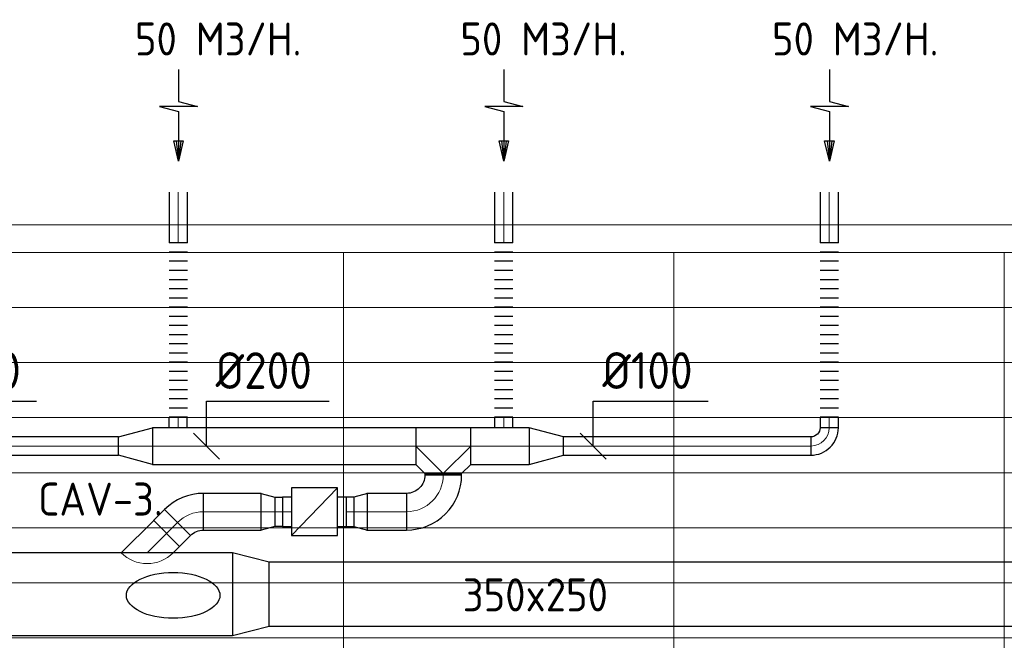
# Model space of a CAD drawing. Header units: millimetres. Extents: x -72412 to 16313, y -1015 to 52998.
# Tile 39 of 64: x -46688 to -41324, y 49616 to 52998. Entities that reach past the tile are written whole.
import ezdxf

# ---------------------------------------------------------------- set-up
doc = ezdxf.new("R2010")
doc.units = ezdxf.units.MM
doc.header["$LTSCALE"] = 50
for name, color, linetype in [('4plfd', 254, 'Continuous'), ('WL570---_RETOUR', 100, 'Continuous'), ('WL570---_TOEVOER', 200, 'Continuous'), ('WM570---_RETOUR', 2, 'Continuous')]:
    doc.layers.add(name, color=color, linetype=linetype)
for name, color, linetype, lineweight in [('WL570---_BESTAAND-HARTLIJN', 161, 'Continuous', 0), ('WL570---_BESTAAND-RETOUR', 140, 'Continuous', 0), ('WL570---_BESTAAND-TOEVOER', 180, 'Continuous', 0)]:
    doc.layers.add(name, color=color, linetype=linetype, lineweight=lineweight)
doc.styles.add('MAATVOERING', font='ISO')

# ---------------------------------------------------------------- blocks, each defined once
blk = doc.blocks.new('Groep-44')
at = {"color": 8, "linetype": 'Continuous', "lineweight": 13}
for p, q in [((-73154.9, 49899.1), (-11882.7, 49899.1)), ((-73154.9, 49599.1), (-11882.7, 49599.1)), ((-73154.9, 49299.1), (-11882.7, 49299.1)), ((-73154.9, 48999.1), (-11882.7, 48999.1)), ((-73154.9, 48699.1), (-11882.7, 48699.1)), ((-73154.9, 48399.1), (-11882.7, 48399.1)), ((-73154.9, 48399.1), (-11882.7, 48399.1)), ((-73154.9, 48099.1), (-11882.7, 48099.1))]:
    blk.add_line(p, q, dxfattribs=at)
blk = doc.blocks.new('Groep-50')
at = {"color": 8, "linetype": 'Continuous', "lineweight": 13}
for p, q in [((-73304.9, 50349.1), (-4004.9, 50349.1)), ((-73154.9, 50199.1), (-4154.9, 50199.1)), ((-11854.9, 50199.1), (-65654.9, 50199.1)), ((-47654.9, 50199.1), (-47654.9, 42999.1)), ((-47654.9, 50199.1), (-47654.9, 42999.1)), ((-45854.9, 50199.1), (-45854.9, 42999.1)), ((-45854.9, 50199.1), (-45854.9, 42999.1)), ((-44054.9, 50199.1), (-44054.9, 42999.1)), ((-44054.9, 50199.1), (-44054.9, 42999.1))]:
    blk.add_line(p, q, dxfattribs=at)
at = {"color": 8}
blk.add_blockref('Groep-44', (0, 0), dxfattribs=at)
blk = doc.blocks.new('Block plafond 5e verd')
at = {"layer": '4plfd'}
blk.add_blockref('Groep-50', (73304.9, -19149.1), dxfattribs=at)
blk = doc.blocks.new('OSV2001600740G')
blk.add_lwpolyline([(0, -100), (74.6, -80), (74.6, 80), (0, 100)], close=True)
at = {"layer": 'WL570---_BESTAAND-HARTLIJN'}
blk.add_line((0, 0), (74.6, 0), dxfattribs=at)
blk = doc.blocks.new('KARH')
for p, q in [((1, 0.5), (0, 0.5)), ((0, -0.5), (1, -0.5))]:
    blk.add_line(p, q)
at = {"invisible_edges": 15}
blk.add_3dface([(0, 0.5), (0, -0.5), (1, -0.5), (1, 0.5)], dxfattribs=at)
blk = doc.blocks.new('KARO')
for p, q in [((1, 0.5), (0, 0.5)), ((0, -0.5), (1, -0.5))]:
    blk.add_line(p, q)
at = {"invisible_edges": 15}
blk.add_3dface([(0, 0.5), (0, -0.5), (1, -0.5), (1, 0.5)], dxfattribs=at)
at = {"layer": 'WL570---_BESTAAND-HARTLIJN'}
blk.add_line((0, 0), (1, 0), dxfattribs=at)
blk = doc.blocks.new('OZA2500200045R')
blk.add_lwpolyline([(141.4, 0), (176.8, 35.4), (35.4, 176.8), (-141.4, 0)])
at = {"layer": 'WL570---_BESTAAND-HARTLIJN'}
blk.add_line((0, 0), (106.1, 106.1), dxfattribs=at)
at = {"layer": 'WL570---_BESTAAND-RETOUR'}
blk.add_arc((0, 141.4), 200, 225, 315, dxfattribs=at)
blk = doc.blocks.new('VV245025035025002000G')
blk.add_lwpolyline([(0, -225), (200, -175), (200, 175), (0, 225)], close=True)
at = {"invisible_edges": 15}
blk.add_3dface([(0, -225), (200, -175), (200, 175), (0, 225)], dxfattribs=at)
blk = doc.blocks.new('VBX1601600016025000')
blk.add_lwpolyline([(50, -130), (300, -130), (300, 130), (50, 130)], close=True)
for points in [[(50, 80), (0, 80), (0, -80), (50, -80)], [(300, -80), (350, -80), (350, 80), (300, 80)]]:
    blk.add_lwpolyline(points)
at = {"layer": 'WL570---_BESTAAND-HARTLIJN'}
blk.add_line((300, 0), (350, 0), dxfattribs=at)
at = {"layer": 'WL570---_BESTAAND-TOEVOER'}
blk.add_line((50, -130), (300, 130), dxfattribs=at)
blk = doc.blocks.new('AFZPIJL')
for points in [[(0, -10), (0, -6.52), (-2.06, -5.97), (2.06, -5.97), (0, -5.41), (0, 0)], [(-0.26, -2.22), (0, 0)], [(0.26, -2.22), (0, 0)]]:
    blk.add_lwpolyline(points)
blk.add_lwpolyline([(0.52, -2.22), (-0.52, -2.22), (0, 0)], close=True)
blk = doc.blocks.new('MVLINE')
blk.add_line((35.4, -35.4), (-35.4, 35.4))
blk = doc.blocks.new('OSV20010001860G')
blk.add_lwpolyline([(0, -100), (186.6, -50), (186.6, 50), (0, 100)], close=True)
at = {"layer": 'WL570---_BESTAAND-HARTLIJN'}
blk.add_line((0, 0), (186.6, 0), dxfattribs=at)
blk = doc.blocks.new('FLLINE100')
blk.add_line((0, -50), (0, 50))
blk = doc.blocks.new('OEX10000100000')
at = {"rotation": 90}
for p in [(0, -50), (0, -100), (0, -150), (0, -200), (0, -250), (0, -300), (0, -350), (0, -400), (0, -450), (0, -500), (0, -550), (0, -600), (0, -650), (0, -700), (0, -750), (0, -800), (0, -850), (0, -900), (0, -950), (0, -1000)]:
    blk.add_blockref('FLLINE100', p, dxfattribs=at)
blk = doc.blocks.new('OBO20000090H')
blk.add_lwpolyline([(100, -200, 0.414214), (-200, 100), (-200, -100, -0.414214), (-100, -200)], format="xyb", close=True)
at = {"invisible_edges": 15}
for points in [[(-182.6, -101.5), (-147.9, 95.4), (-200, 100), (-200, -100)], [(-165.8, -106), (-97.4, 81.9), (-147.9, 95.4), (-182.6, -101.5)], [(-150, -113.4), (-50, 59.8), (-97.4, 81.9), (-165.8, -106)], [(-135.7, -123.4), (-7.2, 29.8), (-50, 59.8), (-150, -113.4)], [(-123.4, -135.7), (29.8, -7.2), (-7.2, 29.8), (-135.7, -123.4)], [(-113.4, -150), (59.8, -50), (29.8, -7.2), (-123.4, -135.7)], [(-106, -165.8), (81.9, -97.4), (59.8, -50), (-113.4, -150)], [(-101.5, -182.6), (95.4, -147.9), (81.9, -97.4), (-106, -165.8)], [(-100, -200), (100, -200), (95.4, -147.9), (-101.5, -182.6)]]:
    blk.add_3dface(points, dxfattribs=at)
at = {"layer": 'WL570---_BESTAAND-HARTLIJN'}
blk.add_arc((-200, -200), 200, 0, 90, dxfattribs=at)
blk = doc.blocks.new('OTS20020020000H')
blk.add_lwpolyline([(-150, -100), (150, -100), (150, 100), (100, 150), (-100, 150), (-150, 100)], close=True)
at = {"layer": 'WL570---_BESTAAND-HARTLIJN'}
blk.add_line((-150, 0), (150, 0), dxfattribs=at)
at = {"layer": 'WL570---_BESTAAND-RETOUR'}
blk.add_lwpolyline([(-150, 0), (0, 150), (150, 0)], dxfattribs=at)
blk = doc.blocks.new('OBO10000090H')
blk.add_lwpolyline([(50, -100, 0.414214), (-100, 50), (-100, -50, -0.414214), (-50, -100)], format="xyb", close=True)
at = {"invisible_edges": 15}
for points in [[(-91.3, -50.8), (-74, 47.7), (-100, 50), (-100, -50)], [(-82.9, -53), (-48.7, 41), (-74, 47.7), (-91.3, -50.8)], [(-75, -56.7), (-25, 29.9), (-48.7, 41), (-82.9, -53)], [(-67.9, -61.7), (-3.6, 14.9), (-25, 29.9), (-75, -56.7)], [(-61.7, -67.9), (14.9, -3.6), (-3.6, 14.9), (-67.9, -61.7)], [(-56.7, -75), (29.9, -25), (14.9, -3.6), (-61.7, -67.9)], [(-53, -82.9), (41, -48.7), (29.9, -25), (-56.7, -75)], [(-50.8, -91.3), (47.7, -74), (41, -48.7), (-53, -82.9)], [(-50, -100), (50, -100), (47.7, -74), (-50.8, -91.3)]]:
    blk.add_3dface(points, dxfattribs=at)
at = {"layer": 'WL570---_BESTAAND-HARTLIJN'}
blk.add_arc((-100, -100), 100, 0, 90, dxfattribs=at)
blk = doc.blocks.new('OBO20000045H')
blk.add_lwpolyline([(100, -82.8, 0.198912), (12.1, 129.3), (-129.3, -12.1, -0.198912), (-100, -82.8)], format="xyb", close=True)
at = {"invisible_edges": 15}
for points in [[(-123.4, -18.6), (29.8, 110), (12.1, 129.3), (-129.3, -12.1)], [(-118.1, -25.5), (45.7, 89.2), (29.8, 110), (-123.4, -18.6)], [(-113.4, -32.8), (59.8, 67.2), (45.7, 89.2), (-118.1, -25.5)], [(-109.4, -40.6), (71.9, 43.9), (59.8, 67.2), (-113.4, -32.8)], [(-106, -48.6), (81.9, 19.8), (71.9, 43.9), (-109.4, -40.6)], [(-103.4, -57), (89.8, -5.2), (81.9, 19.8), (-106, -48.6)], [(-101.5, -65.5), (95.4, -30.7), (89.8, -5.2), (-103.4, -57)], [(-100.4, -74.1), (98.9, -56.7), (95.4, -30.7), (-101.5, -65.5)], [(-100, -82.8), (100, -82.8), (98.9, -56.7), (-100.4, -74.1)]]:
    blk.add_3dface(points, dxfattribs=at)
at = {"layer": 'WL570---_BESTAAND-HARTLIJN'}
blk.add_arc((-200, -82.8), 200, 0, 45, dxfattribs=at)

msp = doc.modelspace()

# ---------------------------------------------------------------- linework, layer by layer
at = {"layer": 'WL570---_RETOUR'}
msp.add_ellipse((-45852.1, 49860.5), major_axis=(-254.9, 0), ratio=0.489711, dxfattribs=at)
at = {"layer": 'WM570---_RETOUR'}
for points in [[(-47223.6, 50674.5), (-47223.6, 50919.1), (-46597.4, 50919.1)], [(-45670.7, 50674.5), (-45670.7, 50919.1), (-45001.6, 50919.1)], [(-43563.6, 50674.5), (-43563.6, 50919.1), (-42937.4, 50919.1)]]:
    msp.add_lwpolyline(points, dxfattribs=at)

# ---------------------------------------------------------------- block references
at = {"layer": 'WL570---_BESTAAND-RETOUR', "xscale": 8.033562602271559, "yscale": 200, "zscale": 200, "rotation": 90.00000000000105}
msp.add_blockref('KARO', (-44380.5, 50516.5), dxfattribs=at)
at = {"layer": 'WL570---_RETOUR'}
for name, p, xscale, yscale, zscale, rotation in [('AFZPIJL', (-45823.1, 52226.5), 50, 50, 50, 180.000000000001), ('AFZPIJL', (-44050.1, 52226.5), 50, 50, 50, 180.000000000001), ('AFZPIJL', (-42276.4, 52226.5), 50, 50, 50, 180.000000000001), ('KARO', (-45824.3, 51781.7), 275.9456809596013, 100, 100, 90.00000000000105), ('KARO', (-44051.3, 51781.7), 275.9456809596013, 100, 100, 90.00000000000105), ('KARO', (-42277.6, 51781.7), 275.9456809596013, 100, 100, 90.00000000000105), ('KARO', (-45825, 50831.1), 56.74591008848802, 100, 100, 270.000000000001), ('KARO', (-44051.3, 50831.1), 56.29579252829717, 100, 100, 270.000000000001), ('KARO', (-42277.6, 50831.1), 56.55323533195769, 100, 100, 270.000000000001), ('KARO', (-43912.3, 50674.5), 318.167080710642, 200, 200, 180.000000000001), ('KARO', (-46150.6, 50674.5), 1348.069124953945, 100, 100, 180.000000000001), ('KARO', (-42377.6, 50674.5), 1348.069124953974, 100, 100, 180.000000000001), ('KARO', (-45372.4, 50316.5), 313.986376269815, 200, 200, 180), ('KARO', (-45297.4, 50316.5), -41.65426006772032, 160, 160, 180), ('KARO', (-44866.9, 50316.5), 41.65426006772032, 160, 160, 180.000000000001), ('KARO', (-45827.8, 50257.9), 84.54440852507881, 200, 200, 225.000000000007), ('KARH', (-45528.1, 49867.1), 2601.029124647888, 450, 250, 180)]:
    msp.add_blockref(name, p, dxfattribs=dict(at, xscale=xscale, yscale=yscale, zscale=zscale, rotation=rotation))
for name, p in [('OEX10000100000', (-45824.3, 51831.1)), ('OEX10000100000', (-44051.3, 51831.1)), ('OEX10000100000', (-42277.6, 51831.1)), ('OSV20010001860G', (-43912.3, 50674.5)), ('OZA2500200045R', (-45993.6, 50092.1)), ('VV245025035025002000G', (-45528.1, 49867.1))]:
    msp.add_blockref(name, p, dxfattribs=at)
at = {"layer": 'WL570---_RETOUR', "xscale": -1}
msp.add_blockref('OSV20010001860G', (-45964, 50674.5), dxfattribs=at)
at = {"layer": 'WL570---_RETOUR'}
for name, p, xscale, yscale, zscale in [('KARO', (-45964, 50674.5), 1433.552109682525, 200, 200), ('KARO', (-44796.7, 50316.5), 216.2812768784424, 200, 200), ('KARH', (-45328.1, 49867.1), 6092.717157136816, 350, 250)]:
    msp.add_blockref(name, p, dxfattribs=dict(at, xscale=xscale, yscale=yscale, zscale=zscale))
for name, p, rotation in [('OTS20020020000H', (-44380.5, 50674.5), 180.000000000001), ('OBO10000090H', (-42277.6, 50674.5), 270.000000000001), ('OBO20000090H', (-44380.5, 50316.5), 270.000000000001), ('VBX1601600016025000', (-44907.2, 50316.5), 179.9999999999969), ('OBO20000045H', (-45769.2, 50316.5), 90), ('OSV2001600740G', (-44792.3, 50316.5), 180.000000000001)]:
    msp.add_blockref(name, p, dxfattribs=dict(at, rotation=rotation))
at = {"layer": 'WL570---_RETOUR', "xscale": -1, "rotation": 180}
msp.add_blockref('OSV2001600740G', (-45372.1, 50316.5), dxfattribs=at)
at = {"layer": 'WL570---_TOEVOER'}
msp.add_blockref('Block plafond 5e verd', (-70573.6, 20679.1), dxfattribs=at)
at = {"layer": 'WM570---_RETOUR', "xscale": 2, "yscale": 2, "zscale": 2}
for p in [(-45670.7, 50674.5), (-43563.6, 50674.5)]:
    msp.add_blockref('MVLINE', p, dxfattribs=at)

# ---------------------------------------------------------------- texts
at = {"layer": 'WM570---_RETOUR', "style": 'MAATVOERING'}
for s, height, p in [('50 M3/H.', 180, (-46060.4, 52803)), ('50 M3/H.', 180, (-44287.4, 52803)), ('50 M3/H.', 180, (-42589.5, 52803)), ('%%c100', 200, (-47173.6, 50985.8)), ('%%c200', 200, (-45620.7, 50985.8)), ('%%c100', 200, (-43513.6, 50985.8)), ('CAV-3.', 180, (-46587.9, 50295.1)), ('350x250', 180, (-44274.4, 49773.2))]:
    msp.add_text(s, height=height, dxfattribs=at).set_placement(p)

doc.saveas('drawing.dxf')
